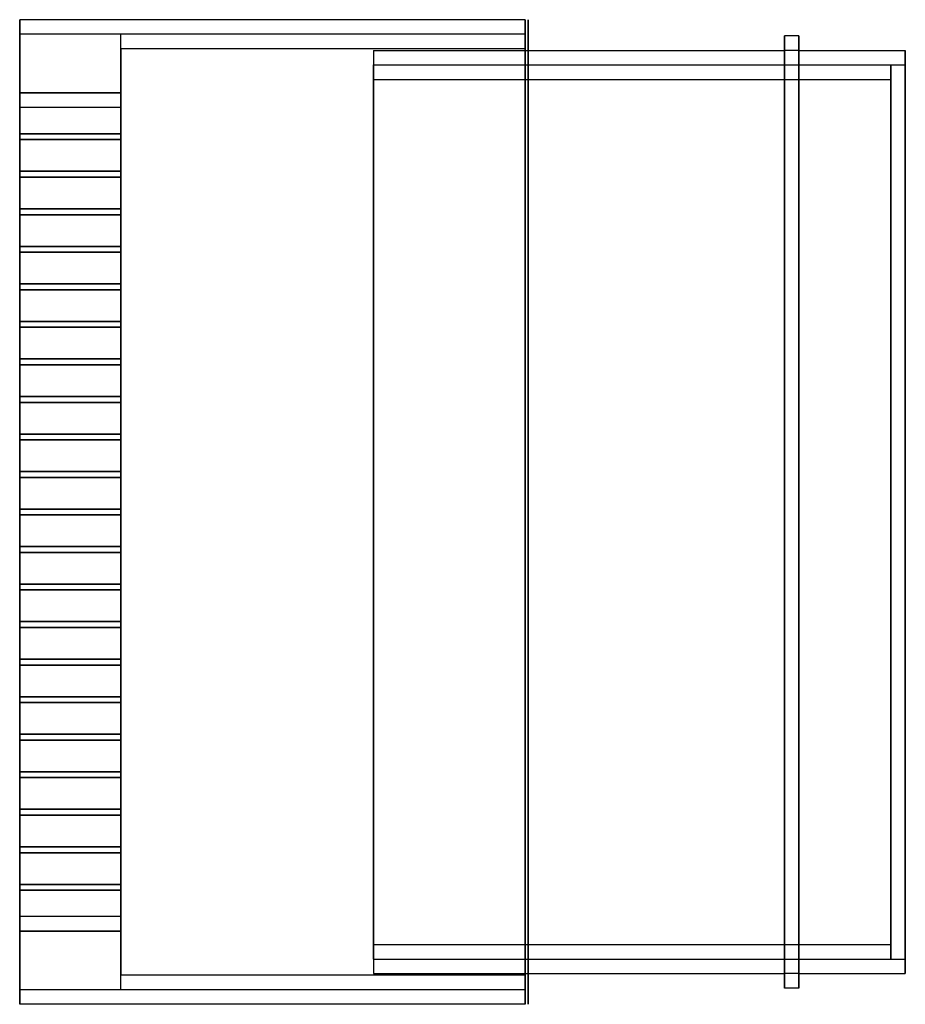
# Model space of a CAD drawing. Header units: millimetres. Extents: x -173 to 130, y -168 to 168.
import ezdxf

# ---------------------------------------------------------------- set-up
doc = ezdxf.new("R2010")
doc.units = ezdxf.units.MM
doc.layers.add('MAIN-1', color=7, linetype='Continuous')

msp = doc.modelspace()

# ---------------------------------------------------------------- linework, layer by layer
at = {"layer": 'MAIN-1'}
for p, q in [((-173, 168.5), (-173, 168.5)), ((-173, 163.5), (-173, 168.5)), ((-173, 168.5), (-173, 163.5)), ((0, 168.5), (-173, 168.5)), ((0, 168.5), (-173, 168.5)), ((0, 168.5), (0, 163.5)), ((0, 168.5), (0, 168.5)), ((0, 163.5), (0, 168.5)), ((1, 168.4), (0.999, 168.4)), ((0.999, 168.4), (1, 168.4)), ((0.999, 168.4), (0.999, 158)), ((1, 168.4), (1.001, 168.4)), ((1.001, 168.4), (1, 168.4)), ((1, 158), (1, 168.4)), ((1, 168.4), (1, -168.4)), ((1.001, 168.4), (1.001, 158)), ((-173, -163.5), (-173, 163.5)), ((-173, 163.5), (-173, -163.5)), ((0, 163.5), (-173, 163.5)), ((0, 163.5), (-173, 163.5)), ((-138.4, 158.5), (-138.4, 163.5)), ((-138.4, 163.5), (-138.4, 163.5)), ((-138.4, 158.5), (-138.4, 163.5)), ((0, 163.5), (-138.4, 163.5)), ((0, 163.5), (-138.4, 163.5)), ((0, -163.5), (0, 163.5)), ((0, 163.5), (0, -163.5)), ((0, 163.5), (0, 163.5)), ((0, 163.5), (0, 158.5)), ((0, 158.5), (0, 163.5)), ((88.7, 163), (88.7, 163)), ((88.7, 158), (88.7, 163)), ((88.7, 163), (88.7, 158)), ((93.7, 163), (88.7, 163)), ((93.7, 163), (88.7, 163)), ((93.7, 163), (93.7, 158)), ((93.7, 163), (93.7, 163)), ((93.7, 158), (93.7, 163)), ((-138.4, -158.5), (-138.4, 158.5)), ((-138.4, 158.5), (-138.4, -158.5)), ((0, 158.5), (-138.4, 158.5)), ((0, 158.5), (-138.4, 158.5)), ((0, 158.5), (0, -158.5)), ((0, -158.5), (0, 158.5)), ((-51.9, 158), (-51.9, 153)), ((-51.9, 158), (-51.9, 153)), ((-51.9, 158), (-51.9, 158)), ((-51.9, 158), (0, 158)), ((-51.9, 158), (88.7, 158)), ((0, 158), (88.7, 158)), ((0.999, 158), (0.999, -158)), ((1, -158), (1, 158)), ((1.001, 158), (1.001, -158)), ((88.7, -158), (88.7, 158)), ((88.7, 158), (88.7, -158)), ((88.7, 158), (88.7, 153)), ((88.7, 158), (88.7, 158)), ((88.7, 153), (88.7, 158)), ((93.7, 158), (88.7, 158)), ((93.7, 158), (88.7, 158)), ((93.7, -158), (93.7, 158)), ((93.7, 158), (93.7, -158)), ((93.7, 158), (93.7, 153)), ((93.7, 158), (93.7, 158)), ((93.7, 153), (93.7, 158)), ((93.7, 158), (130.1, 158)), ((93.7, 158), (130.1, 158)), ((130.1, 158), (130.1, 158)), ((130.1, 153), (130.1, 158)), ((130.1, 158), (130.1, 153)), ((-51.9, -153), (-51.9, 153)), ((-51.9, 153), (-51.9, -153)), ((-51.9, 148), (-51.9, 153)), ((-51.9, 153), (-51.9, 153)), ((-51.9, 148), (-51.9, 153)), ((-51.9, 153), (125.1, 153)), ((-51.9, 153), (125.1, 153)), ((-51.9, 153), (0, 153)), ((-51.9, 153), (88.7, 153)), ((0, 153), (88.7, 153)), ((88.7, 153), (88.7, -153)), ((88.7, -153), (88.7, 153)), ((93.7, -153), (93.7, 153)), ((93.7, 153), (93.7, -153)), ((93.7, 153), (130.1, 153)), ((93.7, 153), (130.1, 153)), ((125.1, 148), (125.1, 153)), ((125.1, 153), (125.1, 153)), ((125.1, 153), (125.1, 148)), ((130.1, -153), (130.1, 153)), ((130.1, 153), (130.1, -153)), ((-51.9, -148), (-51.9, 148)), ((-51.9, 148), (-51.9, -148)), ((-51.9, 148), (125.1, 148)), ((-51.9, 148), (125.1, 148)), ((125.1, -148), (125.1, 148)), ((125.1, 148), (125.1, -148)), ((-173, 143.5), (-173, 129.45)), ((-173, 138.5), (-173, 143.5)), ((-173, 143.5), (-173, 143.5)), ((-173, 143.5), (-173, 129.45)), ((-173, 129.45), (-173, 143.5)), ((-173, 143.5), (-173, 143.5)), ((-173, 143.5), (-173, 138.5)), ((-173, 129.45), (-173, 143.5)), ((-173, 143.5), (-173, 143.5)), ((-173, 143.5), (-173, 143.5)), ((-173, 143.5), (-173, 129.45)), ((-173, 129.45), (-173, 143.5)), ((-173, 143.5), (-138.4, 143.5)), ((-173, 143.5), (-138.4, 143.5)), ((-173, 143.5), (-138.4, 143.5)), ((-138.4, 143.5), (-173, 143.5)), ((-138.4, 143.5), (-173, 143.5)), ((-138.4, 143.5), (-173, 143.5)), ((-138.4, 143.5), (-173, 143.5)), ((-138.4, 143.5), (-173, 143.5)), ((-138.4, 143.5), (-138.4, 129.45)), ((-138.4, 143.5), (-138.4, 138.5)), ((-138.4, 143.5), (-138.4, 143.5)), ((-138.4, 143.5), (-138.4, 129.45)), ((-138.4, 129.45), (-138.4, 143.5)), ((-138.4, 143.5), (-138.4, 143.5)), ((-138.4, 143.5), (-138.4, 143.5)), ((-138.4, 143.5), (-138.4, 129.45)), ((-138.4, 129.45), (-138.4, 143.5)), ((-138.4, 143.5), (-138.4, 138.5)), ((-138.4, 129.45), (-138.4, 143.5)), ((-138.4, 143.5), (-138.4, 143.5)), ((-173, 129.45), (-173, 138.5)), ((-173, 138.5), (-173, 129.45)), ((-138.4, 138.5), (-173, 138.5)), ((-138.4, 138.5), (-173, 138.5)), ((-138.4, 129.45), (-138.4, 138.5)), ((-138.4, 138.5), (-138.4, 129.45)), ((-173, 129.45), (-173, 129.45)), ((-173, 129.45), (-173, 129.45)), ((-173, 129.45), (-173, 129.45)), ((-173, 129.45), (-173, 129.45)), ((-138.4, 129.45), (-173, 129.45)), ((-173, 129.45), (-138.4, 129.45)), ((-138.4, 129.45), (-173, 129.45)), ((-173, 129.45), (-138.4, 129.45)), ((-173, 129.45), (-138.4, 129.45)), ((-138.4, 129.45), (-173, 129.45)), ((-173, 129.45), (-138.4, 129.45)), ((-138.4, 129.45), (-173, 129.45)), ((-138.4, 129.45), (-138.4, 129.45)), ((-138.4, 129.45), (-138.4, 129.45)), ((-138.4, 129.45), (-138.4, 129.45)), ((-138.4, 129.45), (-138.4, 129.45)), ((-173, 116.605), (-173, 127.45)), ((-173, 127.45), (-173, 127.45)), ((-173, 127.45), (-173, 116.605)), ((-173, 116.605), (-173, 127.45)), ((-173, 127.45), (-173, 127.45)), ((-173, 127.45), (-173, 116.605)), ((-173, 116.605), (-173, 127.45)), ((-173, 127.45), (-173, 127.45)), ((-173, 127.45), (-173, 116.605)), ((-173, 116.605), (-173, 127.45)), ((-173, 127.45), (-173, 127.45)), ((-173, 127.45), (-173, 116.605)), ((-173, 127.45), (-138.4, 127.45)), ((-138.4, 127.45), (-173, 127.45)), ((-173, 127.45), (-138.4, 127.45)), ((-138.4, 127.45), (-173, 127.45)), ((-138.4, 127.45), (-173, 127.45)), ((-173, 127.45), (-138.4, 127.45)), ((-138.4, 127.45), (-173, 127.45)), ((-173, 127.45), (-138.4, 127.45)), ((-138.4, 116.605), (-138.4, 127.45)), ((-138.4, 127.45), (-138.4, 127.45)), ((-138.4, 127.45), (-138.4, 116.605)), ((-138.4, 116.605), (-138.4, 127.45)), ((-138.4, 127.45), (-138.4, 127.45)), ((-138.4, 127.45), (-138.4, 116.605)), ((-138.4, 116.605), (-138.4, 127.45)), ((-138.4, 127.45), (-138.4, 127.45)), ((-138.4, 127.45), (-138.4, 116.605)), ((-138.4, 116.605), (-138.4, 127.45)), ((-138.4, 127.45), (-138.4, 127.45)), ((-138.4, 127.45), (-138.4, 116.605)), ((-173, 116.605), (-173, 116.605)), ((-173, 116.605), (-173, 116.605)), ((-173, 116.605), (-173, 116.605)), ((-173, 116.605), (-173, 116.605)), ((-138.4, 116.605), (-173, 116.605)), ((-138.4, 116.605), (-173, 116.605)), ((-138.4, 116.605), (-173, 116.605)), ((-138.4, 116.605), (-173, 116.605)), ((-173, 116.605), (-138.4, 116.605)), ((-173, 116.605), (-138.4, 116.605)), ((-173, 116.605), (-138.4, 116.605)), ((-173, 116.605), (-138.4, 116.605)), ((-173, 103.76), (-173, 114.605)), ((-173, 114.605), (-173, 114.605)), ((-173, 114.605), (-173, 103.76)), ((-173, 103.76), (-173, 114.605)), ((-173, 114.605), (-173, 114.605)), ((-173, 114.605), (-173, 103.76)), ((-173, 103.76), (-173, 114.605)), ((-173, 114.605), (-173, 114.605)), ((-173, 114.605), (-173, 103.76)), ((-173, 103.76), (-173, 114.605)), ((-173, 114.605), (-173, 114.605)), ((-173, 114.605), (-173, 103.76)), ((-173, 114.605), (-138.4, 114.605)), ((-138.4, 114.605), (-173, 114.605)), ((-173, 114.605), (-138.4, 114.605)), ((-138.4, 114.605), (-173, 114.605)), ((-138.4, 114.605), (-173, 114.605)), ((-173, 114.605), (-138.4, 114.605)), ((-138.4, 114.605), (-173, 114.605)), ((-173, 114.605), (-138.4, 114.605)), ((-138.4, 116.605), (-138.4, 116.605)), ((-138.4, 116.605), (-138.4, 116.605)), ((-138.4, 116.605), (-138.4, 116.605)), ((-138.4, 116.605), (-138.4, 116.605)), ((-138.4, 103.76), (-138.4, 114.605)), ((-138.4, 114.605), (-138.4, 114.605)), ((-138.4, 114.605), (-138.4, 103.76)), ((-138.4, 103.76), (-138.4, 114.605)), ((-138.4, 114.605), (-138.4, 114.605)), ((-138.4, 114.605), (-138.4, 103.76)), ((-138.4, 103.76), (-138.4, 114.605)), ((-138.4, 114.605), (-138.4, 114.605)), ((-138.4, 114.605), (-138.4, 103.76)), ((-138.4, 103.76), (-138.4, 114.605)), ((-138.4, 114.605), (-138.4, 114.605)), ((-138.4, 114.605), (-138.4, 103.76)), ((-173, 103.76), (-173, 103.76)), ((-173, 103.76), (-173, 103.76)), ((-173, 103.76), (-173, 103.76)), ((-173, 103.76), (-173, 103.76)), ((-138.4, 103.76), (-173, 103.76)), ((-138.4, 103.76), (-173, 103.76)), ((-138.4, 103.76), (-173, 103.76)), ((-138.4, 103.76), (-173, 103.76)), ((-173, 103.76), (-138.4, 103.76)), ((-173, 103.76), (-138.4, 103.76)), ((-173, 103.76), (-138.4, 103.76)), ((-173, 103.76), (-138.4, 103.76)), ((-173, 90.915), (-173, 101.76)), ((-173, 101.76), (-173, 101.76)), ((-173, 101.76), (-173, 90.915)), ((-173, 90.915), (-173, 101.76)), ((-173, 101.76), (-173, 101.76)), ((-173, 101.76), (-173, 90.915)), ((-173, 90.915), (-173, 101.76)), ((-173, 101.76), (-173, 101.76)), ((-173, 101.76), (-173, 90.915)), ((-173, 90.915), (-173, 101.76)), ((-173, 101.76), (-173, 101.76)), ((-173, 101.76), (-173, 90.915)), ((-173, 101.76), (-138.4, 101.76)), ((-138.4, 101.76), (-173, 101.76)), ((-173, 101.76), (-138.4, 101.76)), ((-138.4, 101.76), (-173, 101.76)), ((-138.4, 101.76), (-173, 101.76)), ((-173, 101.76), (-138.4, 101.76)), ((-138.4, 101.76), (-173, 101.76)), ((-173, 101.76), (-138.4, 101.76)), ((-138.4, 103.76), (-138.4, 103.76)), ((-138.4, 103.76), (-138.4, 103.76)), ((-138.4, 103.76), (-138.4, 103.76)), ((-138.4, 103.76), (-138.4, 103.76)), ((-138.4, 90.915), (-138.4, 101.76)), ((-138.4, 101.76), (-138.4, 101.76)), ((-138.4, 101.76), (-138.4, 90.915)), ((-138.4, 90.915), (-138.4, 101.76)), ((-138.4, 101.76), (-138.4, 101.76)), ((-138.4, 101.76), (-138.4, 90.915)), ((-138.4, 90.915), (-138.4, 101.76)), ((-138.4, 101.76), (-138.4, 101.76)), ((-138.4, 101.76), (-138.4, 90.915)), ((-138.4, 90.915), (-138.4, 101.76)), ((-138.4, 101.76), (-138.4, 101.76)), ((-138.4, 101.76), (-138.4, 90.915)), ((-173, 90.915), (-173, 90.915)), ((-173, 90.915), (-173, 90.915)), ((-173, 90.915), (-173, 90.915)), ((-173, 90.915), (-173, 90.915)), ((-138.4, 90.915), (-173, 90.915)), ((-138.4, 90.915), (-173, 90.915)), ((-138.4, 90.915), (-173, 90.915)), ((-138.4, 90.915), (-173, 90.915)), ((-173, 90.915), (-138.4, 90.915)), ((-173, 90.915), (-138.4, 90.915)), ((-173, 90.915), (-138.4, 90.915)), ((-173, 90.915), (-138.4, 90.915)), ((-173, 78.07), (-173, 88.915)), ((-173, 88.915), (-173, 88.915)), ((-173, 88.915), (-173, 78.07)), ((-173, 78.07), (-173, 88.915)), ((-173, 88.915), (-173, 88.915)), ((-173, 88.915), (-173, 78.07)), ((-173, 78.07), (-173, 88.915)), ((-173, 88.915), (-173, 88.915)), ((-173, 88.915), (-173, 78.07)), ((-173, 78.07), (-173, 88.915)), ((-173, 88.915), (-173, 88.915)), ((-173, 88.915), (-173, 78.07)), ((-173, 88.915), (-138.4, 88.915)), ((-138.4, 88.915), (-173, 88.915)), ((-173, 88.915), (-138.4, 88.915)), ((-138.4, 88.915), (-173, 88.915)), ((-138.4, 88.915), (-173, 88.915)), ((-173, 88.915), (-138.4, 88.915)), ((-138.4, 88.915), (-173, 88.915)), ((-173, 88.915), (-138.4, 88.915)), ((-138.4, 90.915), (-138.4, 90.915)), ((-138.4, 90.915), (-138.4, 90.915)), ((-138.4, 90.915), (-138.4, 90.915)), ((-138.4, 90.915), (-138.4, 90.915)), ((-138.4, 78.07), (-138.4, 88.915)), ((-138.4, 88.915), (-138.4, 88.915)), ((-138.4, 88.915), (-138.4, 78.07)), ((-138.4, 78.07), (-138.4, 88.915)), ((-138.4, 88.915), (-138.4, 88.915)), ((-138.4, 88.915), (-138.4, 78.07)), ((-138.4, 78.07), (-138.4, 88.915)), ((-138.4, 88.915), (-138.4, 88.915)), ((-138.4, 88.915), (-138.4, 78.07)), ((-138.4, 78.07), (-138.4, 88.915)), ((-138.4, 88.915), (-138.4, 88.915)), ((-138.4, 88.915), (-138.4, 78.07)), ((-173, 78.07), (-173, 78.07)), ((-173, 78.07), (-173, 78.07)), ((-173, 78.07), (-173, 78.07)), ((-173, 78.07), (-173, 78.07)), ((-138.4, 78.07), (-173, 78.07)), ((-138.4, 78.07), (-173, 78.07)), ((-138.4, 78.07), (-173, 78.07)), ((-138.4, 78.07), (-173, 78.07)), ((-173, 78.07), (-138.4, 78.07)), ((-173, 78.07), (-138.4, 78.07)), ((-173, 78.07), (-138.4, 78.07)), ((-173, 78.07), (-138.4, 78.07)), ((-138.4, 78.07), (-138.4, 78.07)), ((-138.4, 78.07), (-138.4, 78.07)), ((-138.4, 78.07), (-138.4, 78.07)), ((-138.4, 78.07), (-138.4, 78.07)), ((-173, 65.225), (-173, 76.07)), ((-173, 76.07), (-173, 76.07)), ((-173, 76.07), (-173, 65.225)), ((-173, 65.225), (-173, 76.07)), ((-173, 76.07), (-173, 76.07)), ((-173, 76.07), (-173, 65.225)), ((-173, 65.225), (-173, 76.07)), ((-173, 76.07), (-173, 76.07)), ((-173, 76.07), (-173, 65.225)), ((-173, 65.225), (-173, 76.07)), ((-173, 76.07), (-173, 76.07)), ((-173, 76.07), (-173, 65.225)), ((-173, 76.07), (-138.4, 76.07)), ((-138.4, 76.07), (-173, 76.07)), ((-173, 76.07), (-138.4, 76.07)), ((-138.4, 76.07), (-173, 76.07)), ((-138.4, 76.07), (-173, 76.07)), ((-173, 76.07), (-138.4, 76.07)), ((-138.4, 76.07), (-173, 76.07)), ((-173, 76.07), (-138.4, 76.07)), ((-138.4, 65.225), (-138.4, 76.07)), ((-138.4, 76.07), (-138.4, 76.07)), ((-138.4, 76.07), (-138.4, 65.225)), ((-138.4, 65.225), (-138.4, 76.07)), ((-138.4, 76.07), (-138.4, 76.07)), ((-138.4, 76.07), (-138.4, 65.225)), ((-138.4, 65.225), (-138.4, 76.07)), ((-138.4, 76.07), (-138.4, 76.07)), ((-138.4, 76.07), (-138.4, 65.225)), ((-138.4, 65.225), (-138.4, 76.07)), ((-138.4, 76.07), (-138.4, 76.07)), ((-138.4, 76.07), (-138.4, 65.225)), ((-173, 65.225), (-173, 65.225)), ((-173, 65.225), (-173, 65.225)), ((-173, 65.225), (-173, 65.225)), ((-173, 65.225), (-173, 65.225)), ((-138.4, 65.225), (-173, 65.225)), ((-138.4, 65.225), (-173, 65.225)), ((-138.4, 65.225), (-173, 65.225)), ((-138.4, 65.225), (-173, 65.225)), ((-173, 65.225), (-138.4, 65.225)), ((-173, 65.225), (-138.4, 65.225)), ((-173, 65.225), (-138.4, 65.225)), ((-173, 65.225), (-138.4, 65.225)), ((-138.4, 65.225), (-138.4, 65.225)), ((-138.4, 65.225), (-138.4, 65.225)), ((-138.4, 65.225), (-138.4, 65.225)), ((-138.4, 65.225), (-138.4, 65.225)), ((-173, 52.38), (-173, 63.225)), ((-173, 63.225), (-173, 63.225)), ((-173, 63.225), (-173, 52.38)), ((-173, 52.38), (-173, 63.225)), ((-173, 63.225), (-173, 63.225)), ((-173, 63.225), (-173, 52.38)), ((-173, 52.38), (-173, 63.225)), ((-173, 63.225), (-173, 63.225)), ((-173, 63.225), (-173, 52.38)), ((-173, 52.38), (-173, 63.225)), ((-173, 63.225), (-173, 63.225)), ((-173, 63.225), (-173, 52.38)), ((-173, 63.225), (-138.4, 63.225)), ((-138.4, 63.225), (-173, 63.225)), ((-173, 63.225), (-138.4, 63.225)), ((-138.4, 63.225), (-173, 63.225)), ((-138.4, 63.225), (-173, 63.225)), ((-173, 63.225), (-138.4, 63.225)), ((-138.4, 63.225), (-173, 63.225)), ((-173, 63.225), (-138.4, 63.225)), ((-138.4, 52.38), (-138.4, 63.225)), ((-138.4, 63.225), (-138.4, 63.225)), ((-138.4, 63.225), (-138.4, 52.38)), ((-138.4, 52.38), (-138.4, 63.225)), ((-138.4, 63.225), (-138.4, 63.225)), ((-138.4, 63.225), (-138.4, 52.38)), ((-138.4, 52.38), (-138.4, 63.225)), ((-138.4, 63.225), (-138.4, 63.225)), ((-138.4, 63.225), (-138.4, 52.38)), ((-138.4, 52.38), (-138.4, 63.225)), ((-138.4, 63.225), (-138.4, 63.225)), ((-138.4, 63.225), (-138.4, 52.38)), ((-173, 52.38), (-173, 52.38)), ((-173, 52.38), (-173, 52.38)), ((-173, 52.38), (-173, 52.38)), ((-173, 52.38), (-173, 52.38)), ((-138.4, 52.38), (-173, 52.38)), ((-138.4, 52.38), (-173, 52.38)), ((-138.4, 52.38), (-173, 52.38)), ((-138.4, 52.38), (-173, 52.38)), ((-173, 52.38), (-138.4, 52.38)), ((-173, 52.38), (-138.4, 52.38)), ((-173, 52.38), (-138.4, 52.38)), ((-173, 52.38), (-138.4, 52.38)), ((-138.4, 52.38), (-138.4, 52.38)), ((-138.4, 52.38), (-138.4, 52.38)), ((-138.4, 52.38), (-138.4, 52.38)), ((-138.4, 52.38), (-138.4, 52.38)), ((-173, 39.535), (-173, 50.38)), ((-173, 50.38), (-173, 50.38)), ((-173, 50.38), (-173, 39.535)), ((-173, 39.535), (-173, 50.38)), ((-173, 50.38), (-173, 50.38)), ((-173, 50.38), (-173, 39.535)), ((-173, 39.535), (-173, 50.38)), ((-173, 50.38), (-173, 50.38)), ((-173, 50.38), (-173, 39.535)), ((-173, 39.535), (-173, 50.38)), ((-173, 50.38), (-173, 50.38)), ((-173, 50.38), (-173, 39.535)), ((-173, 50.38), (-138.4, 50.38)), ((-138.4, 50.38), (-173, 50.38)), ((-173, 50.38), (-138.4, 50.38)), ((-138.4, 50.38), (-173, 50.38)), ((-138.4, 50.38), (-173, 50.38)), ((-173, 50.38), (-138.4, 50.38)), ((-138.4, 50.38), (-173, 50.38)), ((-173, 50.38), (-138.4, 50.38)), ((-138.4, 39.535), (-138.4, 50.38)), ((-138.4, 50.38), (-138.4, 50.38)), ((-138.4, 50.38), (-138.4, 39.535)), ((-138.4, 39.535), (-138.4, 50.38)), ((-138.4, 50.38), (-138.4, 50.38)), ((-138.4, 50.38), (-138.4, 39.535)), ((-138.4, 39.535), (-138.4, 50.38)), ((-138.4, 50.38), (-138.4, 50.38)), ((-138.4, 50.38), (-138.4, 39.535)), ((-138.4, 39.535), (-138.4, 50.38)), ((-138.4, 50.38), (-138.4, 50.38)), ((-138.4, 50.38), (-138.4, 39.535)), ((-173, 39.535), (-173, 39.535)), ((-173, 39.535), (-173, 39.535)), ((-173, 39.535), (-173, 39.535)), ((-173, 39.535), (-173, 39.535)), ((-138.4, 39.535), (-173, 39.535)), ((-138.4, 39.535), (-173, 39.535)), ((-138.4, 39.535), (-173, 39.535)), ((-138.4, 39.535), (-173, 39.535)), ((-173, 39.535), (-138.4, 39.535)), ((-173, 39.535), (-138.4, 39.535)), ((-173, 39.535), (-138.4, 39.535)), ((-173, 39.535), (-138.4, 39.535)), ((-173, 26.69), (-173, 37.535)), ((-173, 37.535), (-173, 37.535)), ((-173, 37.535), (-173, 26.69)), ((-173, 26.69), (-173, 37.535)), ((-173, 37.535), (-173, 37.535)), ((-173, 37.535), (-173, 26.69)), ((-173, 26.69), (-173, 37.535)), ((-173, 37.535), (-173, 37.535)), ((-173, 37.535), (-173, 26.69)), ((-173, 26.69), (-173, 37.535)), ((-173, 37.535), (-173, 37.535)), ((-173, 37.535), (-173, 26.69)), ((-173, 37.535), (-138.4, 37.535)), ((-138.4, 37.535), (-173, 37.535)), ((-173, 37.535), (-138.4, 37.535)), ((-138.4, 37.535), (-173, 37.535)), ((-138.4, 37.535), (-173, 37.535)), ((-173, 37.535), (-138.4, 37.535)), ((-138.4, 37.535), (-173, 37.535)), ((-173, 37.535), (-138.4, 37.535)), ((-138.4, 39.535), (-138.4, 39.535)), ((-138.4, 39.535), (-138.4, 39.535)), ((-138.4, 39.535), (-138.4, 39.535)), ((-138.4, 39.535), (-138.4, 39.535)), ((-138.4, 26.69), (-138.4, 37.535)), ((-138.4, 37.535), (-138.4, 37.535)), ((-138.4, 37.535), (-138.4, 26.69)), ((-138.4, 26.69), (-138.4, 37.535)), ((-138.4, 37.535), (-138.4, 37.535)), ((-138.4, 37.535), (-138.4, 26.69)), ((-138.4, 26.69), (-138.4, 37.535)), ((-138.4, 37.535), (-138.4, 37.535)), ((-138.4, 37.535), (-138.4, 26.69)), ((-138.4, 26.69), (-138.4, 37.535)), ((-138.4, 37.535), (-138.4, 37.535)), ((-138.4, 37.535), (-138.4, 26.69)), ((-173, 26.69), (-173, 26.69)), ((-173, 26.69), (-173, 26.69)), ((-173, 26.69), (-173, 26.69)), ((-173, 26.69), (-173, 26.69)), ((-138.4, 26.69), (-173, 26.69)), ((-138.4, 26.69), (-173, 26.69)), ((-138.4, 26.69), (-173, 26.69)), ((-138.4, 26.69), (-173, 26.69)), ((-173, 26.69), (-138.4, 26.69)), ((-173, 26.69), (-138.4, 26.69)), ((-173, 26.69), (-138.4, 26.69)), ((-173, 26.69), (-138.4, 26.69)), ((-173, 13.845), (-173, 24.69)), ((-173, 24.69), (-173, 24.69)), ((-173, 24.69), (-173, 13.845)), ((-173, 13.845), (-173, 24.69)), ((-173, 24.69), (-173, 24.69)), ((-173, 24.69), (-173, 13.845)), ((-173, 13.845), (-173, 24.69)), ((-173, 24.69), (-173, 24.69)), ((-173, 24.69), (-173, 13.845)), ((-173, 13.845), (-173, 24.69)), ((-173, 24.69), (-173, 24.69)), ((-173, 24.69), (-173, 13.845)), ((-173, 24.69), (-138.4, 24.69)), ((-138.4, 24.69), (-173, 24.69)), ((-173, 24.69), (-138.4, 24.69)), ((-138.4, 24.69), (-173, 24.69)), ((-138.4, 24.69), (-173, 24.69)), ((-173, 24.69), (-138.4, 24.69)), ((-138.4, 24.69), (-173, 24.69)), ((-173, 24.69), (-138.4, 24.69)), ((-138.4, 26.69), (-138.4, 26.69)), ((-138.4, 26.69), (-138.4, 26.69)), ((-138.4, 26.69), (-138.4, 26.69)), ((-138.4, 26.69), (-138.4, 26.69)), ((-138.4, 13.845), (-138.4, 24.69)), ((-138.4, 24.69), (-138.4, 24.69)), ((-138.4, 24.69), (-138.4, 13.845)), ((-138.4, 13.845), (-138.4, 24.69)), ((-138.4, 24.69), (-138.4, 24.69)), ((-138.4, 24.69), (-138.4, 13.845)), ((-138.4, 13.845), (-138.4, 24.69)), ((-138.4, 24.69), (-138.4, 24.69)), ((-138.4, 24.69), (-138.4, 13.845)), ((-138.4, 13.845), (-138.4, 24.69)), ((-138.4, 24.69), (-138.4, 24.69)), ((-138.4, 24.69), (-138.4, 13.845)), ((-173, 13.845), (-173, 13.845)), ((-173, 13.845), (-173, 13.845)), ((-173, 13.845), (-173, 13.845)), ((-173, 13.845), (-173, 13.845)), ((-138.4, 13.845), (-173, 13.845)), ((-138.4, 13.845), (-173, 13.845)), ((-138.4, 13.845), (-173, 13.845)), ((-138.4, 13.845), (-173, 13.845)), ((-173, 13.845), (-138.4, 13.845)), ((-173, 13.845), (-138.4, 13.845)), ((-173, 13.845), (-138.4, 13.845)), ((-173, 13.845), (-138.4, 13.845)), ((-138.4, 13.845), (-138.4, 13.845)), ((-138.4, 13.845), (-138.4, 13.845)), ((-138.4, 13.845), (-138.4, 13.845)), ((-138.4, 13.845), (-138.4, 13.845)), ((-173, 1), (-173, 11.845)), ((-173, 11.845), (-173, 11.845)), ((-173, 11.845), (-173, 1)), ((-173, 1), (-173, 11.845)), ((-173, 11.845), (-173, 11.845)), ((-173, 11.845), (-173, 1)), ((-173, 1), (-173, 11.845)), ((-173, 11.845), (-173, 11.845)), ((-173, 11.845), (-173, 1)), ((-173, 1), (-173, 11.845)), ((-173, 11.845), (-173, 11.845)), ((-173, 11.845), (-173, 1)), ((-138.4, 11.845), (-173, 11.845)), ((-173, 11.845), (-138.4, 11.845)), ((-173, 11.845), (-138.4, 11.845)), ((-138.4, 11.845), (-173, 11.845)), ((-138.4, 11.845), (-173, 11.845)), ((-173, 11.845), (-138.4, 11.845)), ((-138.4, 11.845), (-173, 11.845)), ((-173, 11.845), (-138.4, 11.845)), ((-138.4, 1), (-138.4, 11.845)), ((-138.4, 11.845), (-138.4, 11.845)), ((-138.4, 11.845), (-138.4, 1)), ((-138.4, 1), (-138.4, 11.845)), ((-138.4, 11.845), (-138.4, 11.845)), ((-138.4, 11.845), (-138.4, 1)), ((-138.4, 1), (-138.4, 11.845)), ((-138.4, 11.845), (-138.4, 11.845)), ((-138.4, 11.845), (-138.4, 1)), ((-138.4, 1), (-138.4, 11.845)), ((-138.4, 11.845), (-138.4, 11.845)), ((-138.4, 11.845), (-138.4, 1)), ((-173, 1), (-173, 1)), ((-173, 1), (-173, 1)), ((-173, 1), (-173, 1)), ((-173, 1), (-173, 1)), ((-138.4, 1), (-173, 1)), ((-138.4, 1), (-173, 1)), ((-138.4, 1), (-173, 1)), ((-138.4, 1), (-173, 1)), ((-173, 1), (-138.4, 1)), ((-173, 1), (-138.4, 1)), ((-173, 1), (-138.4, 1)), ((-173, 1), (-138.4, 1)), ((-138.4, 1), (-138.4, 1)), ((-138.4, 1), (-138.4, 1)), ((-138.4, 1), (-138.4, 1)), ((-138.4, 1), (-138.4, 1)), ((-173, -1), (-173, -1)), ((-173, -1), (-173, -11.845)), ((-173, -11.845), (-173, -1)), ((-173, -1), (-173, -1)), ((-173, -1), (-173, -11.845)), ((-173, -11.845), (-173, -1)), ((-173, -1), (-173, -11.845)), ((-173, -11.845), (-173, -1)), ((-173, -1), (-173, -1)), ((-173, -1), (-173, -11.845)), ((-173, -11.845), (-173, -1)), ((-173, -1), (-173, -1)), ((-138.4, -1), (-173, -1)), ((-138.4, -1), (-173, -1)), ((-138.4, -1), (-173, -1)), ((-138.4, -1), (-173, -1)), ((-173, -1), (-138.4, -1)), ((-173, -1), (-138.4, -1)), ((-173, -1), (-138.4, -1)), ((-173, -1), (-138.4, -1)), ((-138.4, -1), (-138.4, -1)), ((-138.4, -1), (-138.4, -11.845)), ((-138.4, -11.845), (-138.4, -1)), ((-138.4, -1), (-138.4, -1)), ((-138.4, -1), (-138.4, -11.845)), ((-138.4, -11.845), (-138.4, -1)), ((-138.4, -1), (-138.4, -11.845)), ((-138.4, -11.845), (-138.4, -1)), ((-138.4, -1), (-138.4, -1)), ((-138.4, -1), (-138.4, -11.845)), ((-138.4, -11.845), (-138.4, -1)), ((-138.4, -1), (-138.4, -1)), ((-173, -11.845), (-173, -11.845)), ((-173, -11.845), (-173, -11.845)), ((-173, -11.845), (-173, -11.845)), ((-173, -11.845), (-173, -11.845)), ((-173, -11.845), (-138.4, -11.845)), ((-138.4, -11.845), (-173, -11.845)), ((-138.4, -11.845), (-173, -11.845)), ((-173, -11.845), (-138.4, -11.845)), ((-173, -11.845), (-138.4, -11.845)), ((-138.4, -11.845), (-173, -11.845)), ((-138.4, -11.845), (-173, -11.845)), ((-173, -11.845), (-138.4, -11.845)), ((-138.4, -11.845), (-138.4, -11.845)), ((-138.4, -11.845), (-138.4, -11.845)), ((-138.4, -11.845), (-138.4, -11.845)), ((-138.4, -11.845), (-138.4, -11.845)), ((-173, -13.845), (-173, -24.69)), ((-173, -24.69), (-173, -13.845)), ((-173, -13.845), (-173, -13.845)), ((-173, -13.845), (-173, -24.69)), ((-173, -24.69), (-173, -13.845)), ((-173, -13.845), (-173, -13.845)), ((-173, -13.845), (-173, -13.845)), ((-173, -13.845), (-173, -24.69)), ((-173, -24.69), (-173, -13.845)), ((-173, -13.845), (-173, -13.845)), ((-173, -13.845), (-173, -24.69)), ((-173, -24.69), (-173, -13.845)), ((-138.4, -13.845), (-173, -13.845)), ((-138.4, -13.845), (-173, -13.845)), ((-138.4, -13.845), (-173, -13.845)), ((-138.4, -13.845), (-173, -13.845)), ((-173, -13.845), (-138.4, -13.845)), ((-173, -13.845), (-138.4, -13.845)), ((-173, -13.845), (-138.4, -13.845)), ((-173, -13.845), (-138.4, -13.845)), ((-138.4, -13.845), (-138.4, -24.69)), ((-138.4, -24.69), (-138.4, -13.845)), ((-138.4, -13.845), (-138.4, -13.845)), ((-138.4, -13.845), (-138.4, -24.69)), ((-138.4, -24.69), (-138.4, -13.845)), ((-138.4, -13.845), (-138.4, -13.845)), ((-138.4, -13.845), (-138.4, -13.845)), ((-138.4, -13.845), (-138.4, -24.69)), ((-138.4, -24.69), (-138.4, -13.845)), ((-138.4, -13.845), (-138.4, -13.845)), ((-138.4, -13.845), (-138.4, -24.69)), ((-138.4, -24.69), (-138.4, -13.845)), ((-173, -24.69), (-173, -24.69)), ((-173, -24.69), (-173, -24.69)), ((-173, -24.69), (-173, -24.69)), ((-173, -24.69), (-173, -24.69)), ((-173, -24.69), (-138.4, -24.69)), ((-138.4, -24.69), (-173, -24.69)), ((-138.4, -24.69), (-173, -24.69)), ((-173, -24.69), (-138.4, -24.69)), ((-173, -24.69), (-138.4, -24.69)), ((-138.4, -24.69), (-173, -24.69)), ((-138.4, -24.69), (-173, -24.69)), ((-173, -24.69), (-138.4, -24.69)), ((-173, -26.69), (-173, -26.69)), ((-173, -26.69), (-173, -37.535)), ((-173, -37.535), (-173, -26.69)), ((-173, -26.69), (-173, -26.69)), ((-173, -26.69), (-173, -37.535)), ((-173, -37.535), (-173, -26.69)), ((-173, -26.69), (-173, -37.535)), ((-173, -37.535), (-173, -26.69)), ((-173, -26.69), (-173, -26.69)), ((-173, -26.69), (-173, -37.535)), ((-173, -37.535), (-173, -26.69)), ((-173, -26.69), (-173, -26.69)), ((-138.4, -26.69), (-173, -26.69)), ((-138.4, -26.69), (-173, -26.69)), ((-138.4, -26.69), (-173, -26.69)), ((-138.4, -26.69), (-173, -26.69)), ((-173, -26.69), (-138.4, -26.69)), ((-173, -26.69), (-138.4, -26.69)), ((-173, -26.69), (-138.4, -26.69)), ((-173, -26.69), (-138.4, -26.69)), ((-138.4, -24.69), (-138.4, -24.69)), ((-138.4, -24.69), (-138.4, -24.69)), ((-138.4, -24.69), (-138.4, -24.69)), ((-138.4, -24.69), (-138.4, -24.69)), ((-138.4, -26.69), (-138.4, -26.69)), ((-138.4, -26.69), (-138.4, -37.535)), ((-138.4, -37.535), (-138.4, -26.69)), ((-138.4, -26.69), (-138.4, -26.69)), ((-138.4, -26.69), (-138.4, -37.535)), ((-138.4, -37.535), (-138.4, -26.69)), ((-138.4, -26.69), (-138.4, -37.535)), ((-138.4, -37.535), (-138.4, -26.69)), ((-138.4, -26.69), (-138.4, -26.69)), ((-138.4, -26.69), (-138.4, -37.535)), ((-138.4, -37.535), (-138.4, -26.69)), ((-138.4, -26.69), (-138.4, -26.69)), ((-173, -37.535), (-173, -37.535)), ((-173, -37.535), (-173, -37.535)), ((-173, -37.535), (-173, -37.535)), ((-173, -37.535), (-173, -37.535)), ((-173, -37.535), (-138.4, -37.535)), ((-138.4, -37.535), (-173, -37.535)), ((-138.4, -37.535), (-173, -37.535)), ((-173, -37.535), (-138.4, -37.535)), ((-173, -37.535), (-138.4, -37.535)), ((-138.4, -37.535), (-173, -37.535)), ((-138.4, -37.535), (-173, -37.535)), ((-173, -37.535), (-138.4, -37.535)), ((-173, -39.535), (-173, -50.38)), ((-173, -50.38), (-173, -39.535)), ((-173, -39.535), (-173, -39.535)), ((-173, -39.535), (-173, -50.38)), ((-173, -50.38), (-173, -39.535)), ((-173, -39.535), (-173, -39.535)), ((-173, -39.535), (-173, -39.535)), ((-173, -39.535), (-173, -50.38)), ((-173, -50.38), (-173, -39.535)), ((-173, -39.535), (-173, -39.535)), ((-173, -39.535), (-173, -50.38)), ((-173, -50.38), (-173, -39.535)), ((-138.4, -39.535), (-173, -39.535)), ((-138.4, -39.535), (-173, -39.535)), ((-138.4, -39.535), (-173, -39.535)), ((-138.4, -39.535), (-173, -39.535)), ((-173, -39.535), (-138.4, -39.535)), ((-173, -39.535), (-138.4, -39.535)), ((-173, -39.535), (-138.4, -39.535)), ((-173, -39.535), (-138.4, -39.535)), ((-138.4, -37.535), (-138.4, -37.535)), ((-138.4, -37.535), (-138.4, -37.535)), ((-138.4, -37.535), (-138.4, -37.535)), ((-138.4, -37.535), (-138.4, -37.535)), ((-138.4, -39.535), (-138.4, -50.38)), ((-138.4, -50.38), (-138.4, -39.535)), ((-138.4, -39.535), (-138.4, -39.535)), ((-138.4, -39.535), (-138.4, -50.38)), ((-138.4, -50.38), (-138.4, -39.535)), ((-138.4, -39.535), (-138.4, -39.535)), ((-138.4, -39.535), (-138.4, -39.535)), ((-138.4, -39.535), (-138.4, -50.38)), ((-138.4, -50.38), (-138.4, -39.535)), ((-138.4, -39.535), (-138.4, -39.535)), ((-138.4, -39.535), (-138.4, -50.38)), ((-138.4, -50.38), (-138.4, -39.535)), ((-173, -50.38), (-173, -50.38)), ((-173, -50.38), (-173, -50.38)), ((-173, -50.38), (-173, -50.38)), ((-173, -50.38), (-173, -50.38)), ((-173, -50.38), (-138.4, -50.38)), ((-138.4, -50.38), (-173, -50.38)), ((-138.4, -50.38), (-173, -50.38)), ((-173, -50.38), (-138.4, -50.38)), ((-173, -50.38), (-138.4, -50.38)), ((-138.4, -50.38), (-173, -50.38)), ((-138.4, -50.38), (-173, -50.38)), ((-173, -50.38), (-138.4, -50.38)), ((-138.4, -50.38), (-138.4, -50.38)), ((-138.4, -50.38), (-138.4, -50.38)), ((-138.4, -50.38), (-138.4, -50.38)), ((-138.4, -50.38), (-138.4, -50.38)), ((-173, -52.38), (-173, -52.38)), ((-173, -52.38), (-173, -63.225)), ((-173, -63.225), (-173, -52.38)), ((-173, -52.38), (-173, -52.38)), ((-173, -52.38), (-173, -63.225)), ((-173, -63.225), (-173, -52.38)), ((-173, -52.38), (-173, -63.225)), ((-173, -63.225), (-173, -52.38)), ((-173, -52.38), (-173, -52.38)), ((-173, -52.38), (-173, -63.225)), ((-173, -63.225), (-173, -52.38)), ((-173, -52.38), (-173, -52.38)), ((-138.4, -52.38), (-173, -52.38)), ((-138.4, -52.38), (-173, -52.38)), ((-138.4, -52.38), (-173, -52.38)), ((-138.4, -52.38), (-173, -52.38)), ((-173, -52.38), (-138.4, -52.38)), ((-173, -52.38), (-138.4, -52.38)), ((-173, -52.38), (-138.4, -52.38)), ((-173, -52.38), (-138.4, -52.38)), ((-138.4, -52.38), (-138.4, -52.38)), ((-138.4, -52.38), (-138.4, -63.225)), ((-138.4, -63.225), (-138.4, -52.38)), ((-138.4, -52.38), (-138.4, -52.38)), ((-138.4, -52.38), (-138.4, -63.225)), ((-138.4, -63.225), (-138.4, -52.38)), ((-138.4, -52.38), (-138.4, -63.225)), ((-138.4, -63.225), (-138.4, -52.38)), ((-138.4, -52.38), (-138.4, -52.38)), ((-138.4, -52.38), (-138.4, -63.225)), ((-138.4, -63.225), (-138.4, -52.38)), ((-138.4, -52.38), (-138.4, -52.38)), ((-173, -63.225), (-173, -63.225)), ((-173, -63.225), (-173, -63.225)), ((-173, -63.225), (-173, -63.225)), ((-173, -63.225), (-173, -63.225)), ((-173, -63.225), (-138.4, -63.225)), ((-138.4, -63.225), (-173, -63.225)), ((-138.4, -63.225), (-173, -63.225)), ((-173, -63.225), (-138.4, -63.225)), ((-173, -63.225), (-138.4, -63.225)), ((-138.4, -63.225), (-173, -63.225)), ((-138.4, -63.225), (-173, -63.225)), ((-173, -63.225), (-138.4, -63.225)), ((-138.4, -63.225), (-138.4, -63.225)), ((-138.4, -63.225), (-138.4, -63.225)), ((-138.4, -63.225), (-138.4, -63.225)), ((-138.4, -63.225), (-138.4, -63.225)), ((-173, -65.225), (-173, -76.07)), ((-173, -76.07), (-173, -65.225)), ((-173, -65.225), (-173, -65.225)), ((-173, -65.225), (-173, -76.07)), ((-173, -76.07), (-173, -65.225)), ((-173, -65.225), (-173, -65.225)), ((-173, -65.225), (-173, -65.225)), ((-173, -65.225), (-173, -76.07)), ((-173, -76.07), (-173, -65.225)), ((-173, -65.225), (-173, -65.225)), ((-173, -65.225), (-173, -76.07)), ((-173, -76.07), (-173, -65.225)), ((-138.4, -65.225), (-173, -65.225)), ((-138.4, -65.225), (-173, -65.225)), ((-138.4, -65.225), (-173, -65.225)), ((-138.4, -65.225), (-173, -65.225)), ((-173, -65.225), (-138.4, -65.225)), ((-173, -65.225), (-138.4, -65.225)), ((-173, -65.225), (-138.4, -65.225)), ((-173, -65.225), (-138.4, -65.225)), ((-138.4, -65.225), (-138.4, -76.07)), ((-138.4, -76.07), (-138.4, -65.225)), ((-138.4, -65.225), (-138.4, -65.225)), ((-138.4, -65.225), (-138.4, -76.07)), ((-138.4, -76.07), (-138.4, -65.225)), ((-138.4, -65.225), (-138.4, -65.225)), ((-138.4, -65.225), (-138.4, -65.225)), ((-138.4, -65.225), (-138.4, -76.07)), ((-138.4, -76.07), (-138.4, -65.225)), ((-138.4, -65.225), (-138.4, -65.225)), ((-138.4, -65.225), (-138.4, -76.07)), ((-138.4, -76.07), (-138.4, -65.225)), ((-173, -76.07), (-173, -76.07)), ((-173, -76.07), (-173, -76.07)), ((-173, -76.07), (-173, -76.07)), ((-173, -76.07), (-173, -76.07)), ((-173, -76.07), (-138.4, -76.07)), ((-138.4, -76.07), (-173, -76.07)), ((-138.4, -76.07), (-173, -76.07)), ((-173, -76.07), (-138.4, -76.07)), ((-173, -76.07), (-138.4, -76.07)), ((-138.4, -76.07), (-173, -76.07)), ((-138.4, -76.07), (-173, -76.07)), ((-173, -76.07), (-138.4, -76.07)), ((-138.4, -76.07), (-138.4, -76.07)), ((-138.4, -76.07), (-138.4, -76.07)), ((-138.4, -76.07), (-138.4, -76.07)), ((-138.4, -76.07), (-138.4, -76.07)), ((-173, -78.07), (-173, -78.07)), ((-173, -78.07), (-173, -88.915)), ((-173, -88.915), (-173, -78.07)), ((-173, -78.07), (-173, -78.07)), ((-173, -78.07), (-173, -88.915)), ((-173, -88.915), (-173, -78.07)), ((-173, -78.07), (-173, -88.915)), ((-173, -88.915), (-173, -78.07)), ((-173, -78.07), (-173, -78.07)), ((-173, -78.07), (-173, -88.915)), ((-173, -88.915), (-173, -78.07)), ((-173, -78.07), (-173, -78.07)), ((-138.4, -78.07), (-173, -78.07)), ((-138.4, -78.07), (-173, -78.07)), ((-138.4, -78.07), (-173, -78.07)), ((-138.4, -78.07), (-173, -78.07)), ((-173, -78.07), (-138.4, -78.07)), ((-173, -78.07), (-138.4, -78.07)), ((-173, -78.07), (-138.4, -78.07)), ((-173, -78.07), (-138.4, -78.07)), ((-138.4, -78.07), (-138.4, -78.07)), ((-138.4, -78.07), (-138.4, -88.915)), ((-138.4, -88.915), (-138.4, -78.07)), ((-138.4, -78.07), (-138.4, -78.07)), ((-138.4, -78.07), (-138.4, -88.915)), ((-138.4, -88.915), (-138.4, -78.07)), ((-138.4, -78.07), (-138.4, -88.915)), ((-138.4, -88.915), (-138.4, -78.07)), ((-138.4, -78.07), (-138.4, -78.07)), ((-138.4, -78.07), (-138.4, -88.915)), ((-138.4, -88.915), (-138.4, -78.07)), ((-138.4, -78.07), (-138.4, -78.07)), ((-173, -88.915), (-173, -88.915)), ((-173, -88.915), (-173, -88.915)), ((-173, -88.915), (-173, -88.915)), ((-173, -88.915), (-173, -88.915)), ((-173, -88.915), (-138.4, -88.915)), ((-138.4, -88.915), (-173, -88.915)), ((-138.4, -88.915), (-173, -88.915)), ((-173, -88.915), (-138.4, -88.915)), ((-173, -88.915), (-138.4, -88.915)), ((-138.4, -88.915), (-173, -88.915)), ((-138.4, -88.915), (-173, -88.915)), ((-173, -88.915), (-138.4, -88.915)), ((-173, -90.915), (-173, -101.76)), ((-173, -101.76), (-173, -90.915)), ((-173, -90.915), (-173, -90.915)), ((-173, -90.915), (-173, -101.76)), ((-173, -101.76), (-173, -90.915)), ((-173, -90.915), (-173, -90.915)), ((-173, -90.915), (-173, -90.915)), ((-173, -90.915), (-173, -101.76)), ((-173, -101.76), (-173, -90.915)), ((-173, -90.915), (-173, -90.915)), ((-173, -90.915), (-173, -101.76)), ((-173, -101.76), (-173, -90.915)), ((-138.4, -90.915), (-173, -90.915)), ((-138.4, -90.915), (-173, -90.915)), ((-138.4, -90.915), (-173, -90.915)), ((-138.4, -90.915), (-173, -90.915)), ((-173, -90.915), (-138.4, -90.915)), ((-173, -90.915), (-138.4, -90.915)), ((-173, -90.915), (-138.4, -90.915)), ((-173, -90.915), (-138.4, -90.915)), ((-138.4, -88.915), (-138.4, -88.915)), ((-138.4, -88.915), (-138.4, -88.915)), ((-138.4, -88.915), (-138.4, -88.915)), ((-138.4, -88.915), (-138.4, -88.915)), ((-138.4, -90.915), (-138.4, -101.76)), ((-138.4, -101.76), (-138.4, -90.915)), ((-138.4, -90.915), (-138.4, -90.915)), ((-138.4, -90.915), (-138.4, -101.76)), ((-138.4, -101.76), (-138.4, -90.915)), ((-138.4, -90.915), (-138.4, -90.915)), ((-138.4, -90.915), (-138.4, -90.915)), ((-138.4, -90.915), (-138.4, -101.76)), ((-138.4, -101.76), (-138.4, -90.915)), ((-138.4, -90.915), (-138.4, -90.915)), ((-138.4, -90.915), (-138.4, -101.76)), ((-138.4, -101.76), (-138.4, -90.915)), ((-173, -101.76), (-173, -101.76)), ((-173, -101.76), (-173, -101.76)), ((-173, -101.76), (-173, -101.76)), ((-173, -101.76), (-173, -101.76)), ((-173, -101.76), (-138.4, -101.76)), ((-138.4, -101.76), (-173, -101.76)), ((-138.4, -101.76), (-173, -101.76)), ((-173, -101.76), (-138.4, -101.76)), ((-173, -101.76), (-138.4, -101.76)), ((-138.4, -101.76), (-173, -101.76)), ((-138.4, -101.76), (-173, -101.76)), ((-173, -101.76), (-138.4, -101.76)), ((-173, -103.76), (-173, -103.76)), ((-173, -103.76), (-173, -114.605)), ((-173, -114.605), (-173, -103.76)), ((-173, -103.76), (-173, -103.76)), ((-173, -103.76), (-173, -114.605)), ((-173, -114.605), (-173, -103.76)), ((-173, -103.76), (-173, -114.605)), ((-173, -114.605), (-173, -103.76)), ((-173, -103.76), (-173, -103.76)), ((-173, -103.76), (-173, -114.605)), ((-173, -114.605), (-173, -103.76)), ((-173, -103.76), (-173, -103.76)), ((-138.4, -103.76), (-173, -103.76)), ((-138.4, -103.76), (-173, -103.76)), ((-138.4, -103.76), (-173, -103.76)), ((-138.4, -103.76), (-173, -103.76)), ((-173, -103.76), (-138.4, -103.76)), ((-173, -103.76), (-138.4, -103.76)), ((-173, -103.76), (-138.4, -103.76)), ((-173, -103.76), (-138.4, -103.76)), ((-138.4, -101.76), (-138.4, -101.76)), ((-138.4, -101.76), (-138.4, -101.76)), ((-138.4, -101.76), (-138.4, -101.76)), ((-138.4, -101.76), (-138.4, -101.76)), ((-138.4, -103.76), (-138.4, -103.76)), ((-138.4, -103.76), (-138.4, -114.605)), ((-138.4, -114.605), (-138.4, -103.76)), ((-138.4, -103.76), (-138.4, -103.76)), ((-138.4, -103.76), (-138.4, -114.605)), ((-138.4, -114.605), (-138.4, -103.76)), ((-138.4, -103.76), (-138.4, -114.605)), ((-138.4, -114.605), (-138.4, -103.76)), ((-138.4, -103.76), (-138.4, -103.76)), ((-138.4, -103.76), (-138.4, -114.605)), ((-138.4, -114.605), (-138.4, -103.76)), ((-138.4, -103.76), (-138.4, -103.76)), ((-173, -114.605), (-173, -114.605)), ((-173, -114.605), (-173, -114.605)), ((-173, -114.605), (-173, -114.605)), ((-173, -114.605), (-173, -114.605)), ((-173, -114.605), (-138.4, -114.605)), ((-138.4, -114.605), (-173, -114.605)), ((-138.4, -114.605), (-173, -114.605)), ((-173, -114.605), (-138.4, -114.605)), ((-173, -114.605), (-138.4, -114.605)), ((-138.4, -114.605), (-173, -114.605)), ((-138.4, -114.605), (-173, -114.605)), ((-173, -114.605), (-138.4, -114.605)), ((-173, -127.45), (-173, -116.605)), ((-138.4, -116.605), (-173, -116.605)), ((-173, -127.45), (-173, -116.605)), ((-138.4, -116.605), (-173, -116.605)), ((-173, -127.45), (-173, -116.605)), ((-138.4, -116.605), (-173, -116.605)), ((-173, -116.605), (-173, -127.45)), ((-173, -116.605), (-173, -116.605)), ((-173, -116.605), (-173, -127.45)), ((-173, -116.605), (-173, -116.605)), ((-173, -116.605), (-173, -116.605)), ((-173, -116.605), (-173, -127.45)), ((-173, -116.605), (-173, -116.605)), ((-173, -116.605), (-173, -127.45)), ((-173, -127.45), (-173, -116.605)), ((-138.4, -116.605), (-173, -116.605)), ((-173, -116.605), (-138.4, -116.605)), ((-173, -116.605), (-138.4, -116.605)), ((-173, -116.605), (-138.4, -116.605)), ((-173, -116.605), (-138.4, -116.605)), ((-138.4, -114.605), (-138.4, -114.605)), ((-138.4, -114.605), (-138.4, -114.605)), ((-138.4, -114.605), (-138.4, -114.605)), ((-138.4, -114.605), (-138.4, -114.605)), ((-138.4, -116.605), (-138.4, -127.45)), ((-138.4, -116.605), (-138.4, -127.45)), ((-138.4, -116.605), (-138.4, -127.45)), ((-138.4, -116.605), (-138.4, -127.45)), ((-138.4, -127.45), (-138.4, -116.605)), ((-138.4, -116.605), (-138.4, -116.605)), ((-138.4, -127.45), (-138.4, -116.605)), ((-138.4, -116.605), (-138.4, -116.605)), ((-138.4, -116.605), (-138.4, -116.605)), ((-138.4, -127.45), (-138.4, -116.605)), ((-138.4, -116.605), (-138.4, -116.605)), ((-138.4, -127.45), (-138.4, -116.605)), ((-173, -127.45), (-138.4, -127.45)), ((-173, -127.45), (-173, -127.45)), ((-138.4, -127.45), (-173, -127.45)), ((-173, -127.45), (-173, -127.45)), ((-138.4, -127.45), (-173, -127.45)), ((-173, -127.45), (-138.4, -127.45)), ((-173, -127.45), (-138.4, -127.45)), ((-173, -127.45), (-173, -127.45)), ((-138.4, -127.45), (-173, -127.45)), ((-173, -127.45), (-173, -127.45)), ((-138.4, -127.45), (-173, -127.45)), ((-173, -127.45), (-138.4, -127.45)), ((-138.4, -127.45), (-138.4, -127.45)), ((-138.4, -127.45), (-138.4, -127.45)), ((-138.4, -127.45), (-138.4, -127.45)), ((-138.4, -127.45), (-138.4, -127.45)), ((-173, -129.45), (-173, -129.45)), ((-138.4, -129.45), (-173, -129.45)), ((-173, -129.45), (-138.4, -129.45)), ((-173, -129.45), (-138.4, -129.45)), ((-173, -129.45), (-173, -129.45)), ((-138.4, -129.45), (-173, -129.45)), ((-173, -129.45), (-173, -129.45)), ((-138.4, -129.45), (-173, -129.45)), ((-173, -129.45), (-138.4, -129.45)), ((-173, -129.45), (-138.4, -129.45)), ((-173, -129.45), (-173, -129.45)), ((-138.4, -129.45), (-173, -129.45)), ((-173, -129.45), (-173, -143.5)), ((-173, -143.5), (-173, -129.45)), ((-173, -129.45), (-173, -143.5)), ((-173, -143.5), (-173, -129.45)), ((-173, -129.45), (-173, -143.5)), ((-173, -143.5), (-173, -129.45)), ((-173, -129.45), (-173, -138.5)), ((-173, -138.5), (-173, -129.45)), ((-138.4, -129.45), (-138.4, -129.45)), ((-138.4, -129.45), (-138.4, -129.45)), ((-138.4, -129.45), (-138.4, -129.45)), ((-138.4, -129.45), (-138.4, -129.45)), ((-138.4, -143.5), (-138.4, -129.45)), ((-138.4, -129.45), (-138.4, -143.5)), ((-138.4, -143.5), (-138.4, -129.45)), ((-138.4, -129.45), (-138.4, -143.5)), ((-138.4, -143.5), (-138.4, -129.45)), ((-138.4, -129.45), (-138.4, -143.5)), ((-138.4, -138.5), (-138.4, -129.45)), ((-138.4, -129.45), (-138.4, -138.5)), ((-138.4, -138.5), (-173, -138.5)), ((-173, -143.5), (-173, -138.5)), ((-173, -138.5), (-173, -143.5)), ((-138.4, -138.5), (-173, -138.5)), ((-138.4, -138.5), (-138.4, -143.5)), ((-138.4, -138.5), (-138.4, -143.5)), ((-173, -143.5), (-138.4, -143.5)), ((-138.4, -143.5), (-173, -143.5)), ((-173, -143.5), (-138.4, -143.5)), ((-138.4, -143.5), (-173, -143.5)), ((-173, -143.5), (-138.4, -143.5)), ((-138.4, -143.5), (-173, -143.5)), ((-173, -143.5), (-173, -143.5)), ((-173, -143.5), (-173, -143.5)), ((-173, -143.5), (-173, -143.5)), ((-173, -143.5), (-173, -143.5)), ((-138.4, -143.5), (-173, -143.5)), ((-138.4, -143.5), (-173, -143.5)), ((-138.4, -143.5), (-138.4, -143.5)), ((-138.4, -143.5), (-138.4, -143.5)), ((-138.4, -143.5), (-138.4, -143.5)), ((-138.4, -143.5), (-138.4, -143.5)), ((-51.9, -153), (-51.9, -148)), ((-51.9, -153), (-51.9, -148)), ((-51.9, -148), (125.1, -148)), ((-51.9, -148), (125.1, -148)), ((125.1, -153), (125.1, -148)), ((125.1, -148), (125.1, -153)), ((-51.9, -153), (-51.9, -158)), ((-51.9, -153), (-51.9, -158)), ((-51.9, -153), (-51.9, -153)), ((-51.9, -153), (125.1, -153)), ((-51.9, -153), (125.1, -153)), ((-51.9, -153), (88.7, -153)), ((-51.9, -153), (0, -153)), ((0, -153), (88.7, -153)), ((88.7, -153), (88.7, -158)), ((88.7, -158), (88.7, -153)), ((93.7, -158), (93.7, -153)), ((93.7, -153), (93.7, -158)), ((93.7, -153), (130.1, -153)), ((93.7, -153), (130.1, -153)), ((125.1, -153), (125.1, -153)), ((130.1, -158), (130.1, -153)), ((130.1, -153), (130.1, -158)), ((-51.9, -158), (-51.9, -158)), ((-51.9, -158), (88.7, -158)), ((-51.9, -158), (0, -158)), ((0, -158), (88.7, -158)), ((0.999, -158), (0.999, -168.4)), ((1, -168.4), (1, -158)), ((1.001, -158), (1.001, -168.4)), ((88.7, -163), (88.7, -158)), ((88.7, -158), (88.7, -163)), ((88.7, -158), (88.7, -158)), ((93.7, -158), (88.7, -158)), ((93.7, -158), (88.7, -158)), ((93.7, -158), (93.7, -163)), ((93.7, -163), (93.7, -158)), ((93.7, -158), (93.7, -158)), ((93.7, -158), (130.1, -158)), ((93.7, -158), (130.1, -158)), ((130.1, -158), (130.1, -158)), ((-138.4, -163.5), (-138.4, -158.5)), ((-138.4, -163.5), (-138.4, -158.5)), ((0, -158.5), (-138.4, -158.5)), ((0, -158.5), (-138.4, -158.5)), ((0, -158.5), (0, -163.5)), ((0, -163.5), (0, -158.5)), ((-173, -168.5), (-173, -163.5)), ((-173, -163.5), (-173, -168.5)), ((0, -163.5), (-173, -163.5)), ((0, -163.5), (-173, -163.5)), ((-138.4, -163.5), (-138.4, -163.5)), ((0, -163.5), (-138.4, -163.5)), ((0, -163.5), (-138.4, -163.5)), ((0, -163.5), (0, -168.5)), ((0, -168.5), (0, -163.5)), ((0, -163.5), (0, -163.5)), ((88.7, -163), (88.7, -163)), ((93.7, -163), (88.7, -163)), ((93.7, -163), (88.7, -163)), ((93.7, -163), (93.7, -163)), ((-173, -168.5), (-173, -168.5)), ((0, -168.5), (-173, -168.5)), ((0, -168.5), (-173, -168.5)), ((0, -168.5), (0, -168.5)), ((1, -168.4), (0.999, -168.4)), ((0.999, -168.4), (1, -168.4)), ((1, -168.4), (1.001, -168.4)), ((1.001, -168.4), (1, -168.4))]:
    msp.add_line(p, q, dxfattribs=at)

doc.saveas('drawing.dxf')
